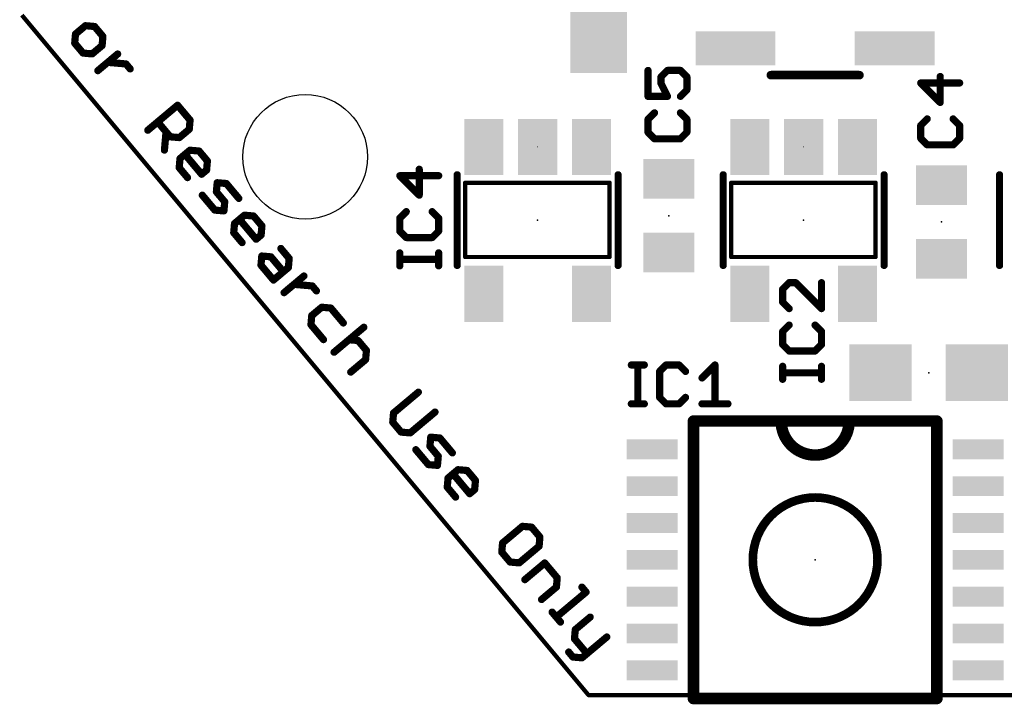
# Model space of a CAD drawing. Extents: x -3 to 25, y -0.2 to 22.
# Tile 1 of 3: x -3 to 14.3, y -0.2 to 11.9. Entities that reach past the tile are written whole.
import ezdxf

# ---------------------------------------------------------------- set-up
doc = ezdxf.new("R2010")
doc.units = 0
for name, color, linetype in [('20', 53, 'CONTINUOUS'), ('21', 253, 'CONTINUOUS'), ('23', 53, 'CONTINUOUS'), ('25', 253, 'CONTINUOUS'), ('31', 253, 'CONTINUOUS')]:
    doc.layers.add(name, color=color, linetype=linetype)

# ---------------------------------------------------------------- blocks, each defined once
blk = doc.blocks.new('RECT')
blk.add_solid([(-0.5, -0.5), (0.5, -0.5), (-0.5, 0.5), (0.5, 0.5)])

msp = doc.modelspace()

# ---------------------------------------------------------------- linework, layer by layer
at = {"layer": '20', "const_width": 0.0762}
for points in [[(-3, 12), (7, 0)], [(7, 0), (15, 0)]]:
    msp.add_lwpolyline(points, dxfattribs=at)
at = {"layer": '20', "const_width": 0.0381}
for points in [[(7, 0.0191, 1), (7, -0.0191)], [(6.9854, -0.0122, 1), (7.0146, 0.0122)]]:
    msp.add_lwpolyline(points, format="xyb", dxfattribs=at)
at = {"layer": '20'}
msp.add_circle((2, 9.5), 1.1, dxfattribs=at)
at = {"layer": '21'}
for points, const_width in [([(-1.8779, 11.8136), (-2.0532, 11.6665)], 0.127), ([(-1.7167, 11.7995), (-1.8779, 11.8136)], 0.127), ([(-1.5697, 11.6242), (-1.7167, 11.7995)], 0.127), ([(-2.0532, 11.6665), (-2.0673, 11.5054)], 0.127), ([(-1.5838, 11.4631), (-1.5697, 11.6242)], 0.127), ([(-2.0673, 11.5054), (-1.9202, 11.3301)], 0.127), ([(-1.759, 11.316), (-1.5838, 11.4631)], 0.127), ([(-1.9202, 11.3301), (-1.759, 11.316)], 0.127), ([(-1.6597, 11.0197), (-1.3092, 11.3138)], 0.127), ([(-1.4845, 11.1667), (-1.1621, 11.1385)], 0.127), ([(-1.1621, 11.1385), (-1.0886, 11.0509)], 0.127), ([(11.781, 10.9408), (10.219, 10.9408)], 0.1524), ([(-0.7778, 9.9686), (-0.252, 10.4098)], 0.127), ([(-0.252, 10.4098), (-0.0314, 10.1469)], 0.127), ([(-0.3819, 9.8527), (-0.6025, 10.1156)], 0.127), ([(-0.0314, 10.1469), (-0.0455, 9.9857)], 0.127), ([(-0.4554, 9.9404), (-0.4836, 9.618)], 0.127), ([(-0.2207, 9.8386), (-0.3819, 9.8527)], 0.127), ([(-0.0455, 9.9857), (-0.2207, 9.8386)], 0.127), ([(-0.2091, 9.4688), (-0.0338, 9.6159)], 0.127), ([(0.1727, 9.1918), (-0.1214, 9.5423)], 0.127), ([(-0.0338, 9.6159), (0.1274, 9.6018)], 0.127), ([(0.1274, 9.6018), (0.2744, 9.4265)], 0.127), ([(6.1024, 9.672), (6.1024, 9.682)], 0.01), ([(10.7968, 9.672), (10.7968, 9.682)], 0.01), ([(-0.2232, 9.3076), (-0.2091, 9.4688)], 0.127), ([(0.2744, 9.4265), (0.2603, 9.2653)], 0.127), ([(-0.0761, 9.1324), (-0.2232, 9.3076)], 0.127), ([(0.2603, 9.2653), (0.1727, 9.1918)], 0.127), ([(4.6824, 7.582), (4.6824, 9.182)], 0.127), ([(7.5224, 9.182), (7.5224, 7.582)], 0.127), ([(9.3768, 7.582), (9.3768, 9.182)], 0.127), ([(12.2168, 9.182), (12.2168, 7.582)], 0.127), ([(14.2536, 7.582), (14.2536, 9.182)], 0.127), ([(0.4332, 8.8814), (0.4473, 9.0425)], 0.127), ([(0.4473, 9.0425), (0.6084, 9.0284)], 0.127), ([(0.6084, 9.0284), (0.829, 8.7655)], 0.127), ([(4.8224, 7.732), (4.8224, 9.042)], 0.075), ([(4.8224, 9.042), (7.3724, 9.042)], 0.075), ([(7.3724, 9.042), (7.3724, 7.732)], 0.075), ([(9.5168, 7.732), (9.5168, 9.042)], 0.075), ([(9.5168, 9.042), (12.0668, 9.042)], 0.075), ([(12.0668, 9.042), (12.0668, 7.732)], 0.075), ([(0.1844, 8.8219), (0.405, 8.559)], 0.127), ([(0.5802, 8.7061), (0.4332, 8.8814)], 0.127), ([(0.5661, 8.5449), (0.5802, 8.7061)], 0.127), ([(0.405, 8.559), (0.5661, 8.5449)], 0.127), ([(0.7531, 8.3221), (0.9283, 8.4692)], 0.127), ([(0.9283, 8.4692), (1.0895, 8.4551)], 0.127), ([(1.0895, 8.4551), (1.2366, 8.2798)], 0.127), ([(0.739, 8.161), (0.7531, 8.3221)], 0.127), ([(1.1348, 8.0451), (0.8407, 8.3957)], 0.127), ([(1.2366, 8.2798), (1.2225, 8.1187)], 0.127), ([(0.886, 7.9857), (0.739, 8.161)], 0.127), ([(1.2225, 8.1187), (1.1348, 8.0451)], 0.127), ([(1.5706, 7.8818), (1.7177, 7.7065)], 0.127), ([(1.2201, 7.5877), (1.2342, 7.7488)], 0.127), ([(1.4406, 7.3248), (1.2201, 7.5877)], 0.127), ([(1.2342, 7.7488), (1.3953, 7.7347)], 0.127), ([(1.3953, 7.7347), (1.6159, 7.4718)], 0.127), ([(1.7177, 7.7065), (1.7036, 7.5454)], 0.127), ([(7.3724, 7.732), (4.8224, 7.732)], 0.075), ([(12.0668, 7.732), (9.5168, 7.732)], 0.075), ([(1.7036, 7.5454), (1.4406, 7.3248)], 0.127), ([(1.6276, 7.102), (1.9781, 7.3961)], 0.127), ([(1.8029, 7.249), (2.1252, 7.2208)], 0.127), ([(2.1252, 7.2208), (2.1987, 7.1332)], 0.127), ([(2.2914, 6.8448), (2.1161, 6.6977)], 0.127), ([(2.4525, 6.8307), (2.2914, 6.8448)], 0.127), ([(2.6731, 6.5678), (2.4525, 6.8307)], 0.127), ([(2.1161, 6.6977), (2.102, 6.5366)], 0.127), ([(2.102, 6.5366), (2.3226, 6.2737)], 0.127), ([(3.0354, 6.4921), (2.5096, 6.0509)], 0.127), ([(2.7725, 6.2715), (2.9336, 6.2574)], 0.127), ([(2.9336, 6.2574), (3.0807, 6.0821)], 0.127), ([(3.0807, 6.0821), (3.0666, 5.9209)], 0.127), ([(3.0666, 5.9209), (2.8037, 5.7003)], 0.127), ([(3.9975, 5.3454), (3.5593, 4.9778)], 0.127), ([(3.5593, 4.9778), (3.5452, 4.8166)], 0.127), ([(3.8535, 4.6272), (4.2916, 4.9949)], 0.127), ([(3.5452, 4.8166), (3.6923, 4.6413)], 0.127), ([(13.1484, 4.836), (8.8516, 4.836)], 0.2032), ([(8.8516, 4.836), (8.8516, -0.0608)], 0.2032), ([(13.1484, -0.0608), (13.1484, 4.836)], 0.2032), ([(3.6923, 4.6413), (3.8535, 4.6272)], 0.127), ([(4.2016, 4.3903), (4.2157, 4.5515)], 0.127), ([(4.2157, 4.5515), (4.3768, 4.5374)], 0.127), ([(4.3768, 4.5374), (4.5974, 4.2745)], 0.127), ([(3.9528, 4.3309), (4.1734, 4.068)], 0.127), ([(4.3486, 4.2151), (4.2016, 4.3903)], 0.127), ([(4.3345, 4.0539), (4.3486, 4.2151)], 0.127), ([(4.1734, 4.068), (4.3345, 4.0539)], 0.127), ([(4.5215, 3.8311), (4.6967, 3.9782)], 0.127), ([(4.6967, 3.9782), (4.8579, 3.9641)], 0.127), ([(4.8579, 3.9641), (5.005, 3.7888)], 0.127), ([(4.5074, 3.67), (4.5215, 3.8311)], 0.127), ([(4.9032, 3.5541), (4.6091, 3.9047)], 0.127), ([(5.005, 3.7888), (4.9909, 3.6277)], 0.127), ([(4.6544, 3.4947), (4.5074, 3.67)], 0.127), ([(4.9909, 3.6277), (4.9032, 3.5541)], 0.127), ([(5.8342, 2.9786), (5.4836, 2.6845)], 0.127), ([(5.9953, 2.9645), (5.8342, 2.9786)], 0.127), ([(6.1424, 2.7893), (5.9953, 2.9645)], 0.127), ([(6.1283, 2.6281), (6.1424, 2.7893)], 0.127), ([(5.4836, 2.6845), (5.4695, 2.5233)], 0.127), ([(5.7778, 2.3339), (6.1283, 2.6281)], 0.127), ([(5.4695, 2.5233), (5.6166, 2.3481)], 0.127), ([(5.6166, 2.3481), (5.7778, 2.3339)], 0.127), ([(5.8771, 2.0376), (6.2276, 2.3318)], 0.127), ([(6.2276, 2.3318), (6.4482, 2.0689)], 0.127), ([(6.4482, 2.0689), (6.4341, 1.9077)], 0.127), ([(6.4341, 1.9077), (6.1712, 1.6871)], 0.127), ([(6.8839, 1.9055), (6.9575, 1.8179)], 0.127), ([(6.9575, 1.8179), (6.4317, 1.3767)], 0.127), ([(6.3581, 1.4643), (6.5052, 1.289)], 0.127), ([(7.0294, 1.3762), (6.7665, 1.1556)], 0.127), ([(6.7665, 1.1556), (6.7524, 0.9945)], 0.127), ([(6.7524, 0.9945), (6.973, 0.7316)], 0.127), ([(7.3235, 1.0257), (6.8853, 0.658)], 0.127), ([(6.7242, 0.6721), (6.6506, 0.7598)], 0.127), ([(6.8853, 0.658), (6.7242, 0.6721)], 0.127), ([(8.8516, -0.0608), (13.1484, -0.0608)], 0.2032)]:
    msp.add_lwpolyline(points, dxfattribs=dict(at, const_width=const_width))
for points, const_width in [([(-1.8751, 11.8452, 1), (-1.8807, 11.782)], 0.0635), ([(-1.8575, 11.7893, 1), (-1.8983, 11.8379)], 0.0635), ([(-1.6924, 11.8199, 1), (-1.7411, 11.7791)], 0.0635), ([(-1.7195, 11.7679, 1), (-1.714, 11.8311)], 0.0635), ([(-2.0736, 11.6908, 1), (-2.0328, 11.6422)], 0.0635), ([(-2.0216, 11.6638, 1), (-2.0848, 11.6693)], 0.0635), ([(-1.5381, 11.6215, 1), (-1.6013, 11.627)], 0.0635), ([(-1.594, 11.6038, 1), (-1.5454, 11.6446)], 0.0635), ([(-2.043, 11.5258, 1), (-2.0916, 11.4849)], 0.0635), ([(-2.0989, 11.5081, 1), (-2.0357, 11.5026)], 0.0635), ([(-1.6154, 11.4658, 1), (-1.5522, 11.4603)], 0.0635), ([(-1.5634, 11.4387, 1), (-1.6042, 11.4874)], 0.0635), ([(-1.9174, 11.3617, 1), (-1.923, 11.2985)], 0.0635), ([(-1.9445, 11.3097, 1), (-1.8959, 11.3505)], 0.0635), ([(-1.7795, 11.3403, 1), (-1.7386, 11.2917)], 0.0635), ([(-1.7618, 11.2844, 1), (-1.7563, 11.3476)], 0.0635), ([(-1.2888, 11.2895, 1), (-1.3296, 11.3381)], 0.0635), ([(-1.4817, 11.1984, 1), (-1.4872, 11.1351)], 0.0635), ([(-1.1378, 11.1589, 1), (-1.1865, 11.1181)], 0.0635), ([(-1.1649, 11.1069, 1), (-1.1594, 11.1702)], 0.0635), ([(-1.6801, 11.044, 1), (-1.6393, 10.9953)], 0.0635), ([(-1.1129, 11.0305, 1), (-1.0643, 11.0713)], 0.0635), ([(10.219, 10.9789, 1), (10.219, 10.9027)], 0.0762), ([(11.781, 10.9027, 1), (11.781, 10.9789)], 0.0762), ([(-0.2276, 10.4302, 1), (-0.2763, 10.3894)], 0.0635), ([(-0.2316, 10.3855, 1), (-0.2724, 10.4341)], 0.0635), ([(-0.5782, 10.1361, 1), (-0.6268, 10.0952)], 0.0635), ([(0.0003, 10.1441, 1), (-0.063, 10.1496)], 0.0635), ([(-0.0557, 10.1265, 1), (-0.007, 10.1673)], 0.0635), ([(-0.7982, 9.9929, 1), (-0.7574, 9.9443)], 0.0635), ([(-0.4238, 9.9376, 1), (-0.4871, 9.9431)], 0.0635), ([(-0.3791, 9.8844, 1), (-0.3847, 9.8211)], 0.0635), ([(-0.4062, 9.8323, 1), (-0.3576, 9.8732)], 0.0635), ([(-0.0771, 9.9885, 1), (-0.0138, 9.9829)], 0.0635), ([(-0.0251, 9.9614, 1), (-0.0659, 10.01)], 0.0635), ([(-0.2411, 9.863, 1), (-0.2003, 9.8143)], 0.0635), ([(-0.2235, 9.807, 1), (-0.218, 9.8703)], 0.0635), ([(-0.5153, 9.6208, 1), (-0.452, 9.6153)], 0.0635), ([(-0.0971, 9.5627, 1), (-0.1458, 9.5219)], 0.0635), ([(-0.031, 9.6475, 1), (-0.0366, 9.5842)], 0.0635), ([(-0.0134, 9.5915, 1), (-0.0542, 9.6402)], 0.0635), ([(0.1517, 9.6222, 1), (0.103, 9.5813)], 0.0635), ([(0.1246, 9.5701, 1), (0.1301, 9.6334)], 0.0635), ([(6.1049, 9.682, 1), (6.0999, 9.682)], 0.005), ([(6.0999, 9.672, 1), (6.1049, 9.672)], 0.005), ([(10.7993, 9.682, 1), (10.7943, 9.682)], 0.005), ([(10.7943, 9.672, 1), (10.7993, 9.672)], 0.005), ([(-0.2295, 9.4931, 1), (-0.1887, 9.4445)], 0.0635), ([(-0.1774, 9.466, 1), (-0.2407, 9.4716)], 0.0635), ([(0.3061, 9.4237, 1), (0.2428, 9.4293)], 0.0635), ([(0.2501, 9.4061, 1), (0.2988, 9.4469)], 0.0635), ([(-0.1988, 9.328, 1), (-0.2475, 9.2872)], 0.0635), ([(-0.2548, 9.3104, 1), (-0.1915, 9.3049)], 0.0635), ([(0.1523, 9.2161, 1), (0.1931, 9.1675)], 0.0635), ([(0.1484, 9.1714, 1), (0.197, 9.2122)], 0.0635), ([(0.2287, 9.2681, 1), (0.292, 9.2626)], 0.0635), ([(0.2807, 9.241, 1), (0.2399, 9.2896)], 0.0635), ([(4.7142, 9.182, 1), (4.6507, 9.182)], 0.0635), ([(7.5541, 9.182, 1), (7.4907, 9.182)], 0.0635), ([(9.4086, 9.182, 1), (9.3451, 9.182)], 0.0635), ([(12.2486, 9.182, 1), (12.1851, 9.182)], 0.0635), ([(14.2854, 9.182, 1), (14.2218, 9.182)], 0.0635), ([(-0.1004, 9.1119, 1), (-0.0518, 9.1528)], 0.0635), ([(0.45, 9.0742, 1), (0.4445, 9.0109)], 0.0635), ([(0.4789, 9.0398, 1), (0.4156, 9.0453)], 0.0635), ([(0.6328, 9.0488, 1), (0.5841, 9.008)], 0.0635), ([(0.6057, 8.9968, 1), (0.6112, 9.0601)], 0.0635), ([(4.8224, 9.0608, 1), (4.8224, 9.0232)], 0.0375), ([(4.8411, 9.042, 1), (4.8037, 9.042)], 0.0375), ([(7.3912, 9.042, 1), (7.3537, 9.042)], 0.0375), ([(7.3724, 9.0232, 1), (7.3724, 9.0608)], 0.0375), ([(9.5356, 9.042, 1), (9.498, 9.042)], 0.0375), ([(9.5168, 9.0608, 1), (9.5168, 9.0232)], 0.0375), ([(12.0856, 9.042, 1), (12.048, 9.042)], 0.0375), ([(12.0668, 9.0232, 1), (12.0668, 9.0608)], 0.0375), ([(0.2087, 8.8423, 1), (0.1601, 8.8015)], 0.0635), ([(0.4575, 8.9018, 1), (0.4088, 8.861)], 0.0635), ([(0.4015, 8.8841, 1), (0.4648, 8.8786)], 0.0635), ([(0.6119, 8.7033, 1), (0.5486, 8.7089)], 0.0635), ([(0.5559, 8.6857, 1), (0.6046, 8.7265)], 0.0635), ([(0.8047, 8.7451, 1), (0.8534, 8.7859)], 0.0635), ([(0.4077, 8.5907, 1), (0.4022, 8.5274)], 0.0635), ([(0.3806, 8.5386, 1), (0.4293, 8.5794)], 0.0635), ([(0.5345, 8.5477, 1), (0.5978, 8.5422)], 0.0635), ([(0.5634, 8.5133, 1), (0.5689, 8.5766)], 0.0635), ([(0.9311, 8.5008, 1), (0.9256, 8.4376)], 0.0635), ([(0.9488, 8.4449, 1), (0.9079, 8.4935)], 0.0635), ([(1.1138, 8.4755, 1), (1.0652, 8.4347)], 0.0635), ([(1.0867, 8.4235, 1), (1.0923, 8.4867)], 0.0635), ([(0.7847, 8.3194, 1), (0.7214, 8.3249)], 0.0635), ([(0.7327, 8.3465, 1), (0.7735, 8.2978)], 0.0635), ([(0.865, 8.4161, 1), (0.8164, 8.3753)], 0.0635), ([(1.2682, 8.2771, 1), (1.2049, 8.2826)], 0.0635), ([(0.7073, 8.1637, 1), (0.7706, 8.1582)], 0.0635), ([(0.7633, 8.1814, 1), (0.7147, 8.1406)], 0.0635), ([(1.2429, 8.0944, 1), (1.2021, 8.143)], 0.0635), ([(1.2123, 8.2594, 1), (1.2609, 8.3003)], 0.0635), ([(0.8617, 7.9653, 1), (0.9104, 8.0061)], 0.0635), ([(1.1144, 8.0695, 1), (1.1553, 8.0208)], 0.0635), ([(1.1105, 8.0247, 1), (1.1592, 8.0655)], 0.0635), ([(1.1908, 8.1214, 1), (1.2541, 8.1159)], 0.0635), ([(1.5949, 7.9022, 1), (1.5463, 7.8614)], 0.0635), ([(1.2444, 7.6081, 1), (1.1957, 7.5672)], 0.0635), ([(1.2369, 7.7805, 1), (1.2314, 7.7172)], 0.0635), ([(1.2658, 7.7461, 1), (1.2025, 7.7516)], 0.0635), ([(1.4196, 7.7551, 1), (1.371, 7.7143)], 0.0635), ([(1.3925, 7.7031, 1), (1.3981, 7.7664)], 0.0635), ([(1.7493, 7.7038, 1), (1.686, 7.7093)], 0.0635), ([(1.6933, 7.6861, 1), (1.742, 7.7269)], 0.0635), ([(4.8224, 7.7508, 1), (4.8224, 7.7133)], 0.0375), ([(4.8037, 7.732, 1), (4.8411, 7.732)], 0.0375), ([(7.3537, 7.732, 1), (7.3912, 7.732)], 0.0375), ([(7.3724, 7.7133, 1), (7.3724, 7.7508)], 0.0375), ([(9.498, 7.732, 1), (9.5356, 7.732)], 0.0375), ([(9.5168, 7.7508, 1), (9.5168, 7.7133)], 0.0375), ([(12.048, 7.732, 1), (12.0856, 7.732)], 0.0375), ([(12.0668, 7.7133, 1), (12.0668, 7.7508)], 0.0375), ([(1.1884, 7.5904, 1), (1.2517, 7.5849)], 0.0635), ([(1.5916, 7.4514, 1), (1.6402, 7.4922)], 0.0635), ([(1.6719, 7.5481, 1), (1.7352, 7.5426)], 0.0635), ([(1.724, 7.521, 1), (1.6831, 7.5697)], 0.0635), ([(4.6507, 7.582, 1), (4.7142, 7.582)], 0.0635), ([(7.4907, 7.582, 1), (7.5541, 7.582)], 0.0635), ([(9.3451, 7.582, 1), (9.4086, 7.582)], 0.0635), ([(12.1851, 7.582, 1), (12.2486, 7.582)], 0.0635), ([(14.2218, 7.582, 1), (14.2854, 7.582)], 0.0635), ([(1.4202, 7.3491, 1), (1.4611, 7.3004)], 0.0635), ([(1.4163, 7.3043, 1), (1.465, 7.3452)], 0.0635), ([(1.8056, 7.2807, 1), (1.8001, 7.2174)], 0.0635), ([(1.9985, 7.3718, 1), (1.9577, 7.4204)], 0.0635), ([(1.6072, 7.1263, 1), (1.648, 7.0776)], 0.0635), ([(2.1495, 7.2412, 1), (2.1009, 7.2004)], 0.0635), ([(2.1224, 7.1892, 1), (2.128, 7.2525)], 0.0635), ([(2.1744, 7.1128, 1), (2.223, 7.1536)], 0.0635), ([(2.2941, 6.8764, 1), (2.2886, 6.8132)], 0.0635), ([(2.3118, 6.8205, 1), (2.271, 6.8691)], 0.0635), ([(2.4769, 6.8511, 1), (2.4282, 6.8103)], 0.0635), ([(2.4498, 6.7991, 1), (2.4553, 6.8623)], 0.0635), ([(2.0957, 6.7221, 1), (2.1365, 6.6734)], 0.0635), ([(2.1477, 6.695, 1), (2.0845, 6.7005)], 0.0635), ([(2.6488, 6.5474, 1), (2.6975, 6.5882)], 0.0635), ([(2.1263, 6.557, 1), (2.0777, 6.5162)], 0.0635), ([(2.0704, 6.5393, 1), (2.1336, 6.5338)], 0.0635), ([(3.0558, 6.4678, 1), (3.0149, 6.5164)], 0.0635), ([(2.2983, 6.2533, 1), (2.3469, 6.2941)], 0.0635), ([(2.7752, 6.3031, 1), (2.7697, 6.2398)], 0.0635), ([(2.9579, 6.2778, 1), (2.9093, 6.237)], 0.0635), ([(2.9309, 6.2258, 1), (2.9364, 6.289)], 0.0635), ([(2.4891, 6.0752, 1), (2.53, 6.0266)], 0.0635), ([(3.1123, 6.0793, 1), (3.0491, 6.0849)], 0.0635), ([(3.0564, 6.0617, 1), (3.105, 6.1025)], 0.0635), ([(3.035, 5.9237, 1), (3.0982, 5.9182)], 0.0635), ([(3.087, 5.8966, 1), (3.0462, 5.9453)], 0.0635), ([(2.7833, 5.7247, 1), (2.8241, 5.676)], 0.0635), ([(4.0179, 5.3211, 1), (3.9771, 5.3698)], 0.0635), ([(3.591, 4.975, 1), (3.5277, 4.9805)], 0.0635), ([(4.312, 4.9706, 1), (4.2712, 5.0192)], 0.0635), ([(3.5696, 4.837, 1), (3.5209, 4.7962)], 0.0635), ([(3.5389, 5.0021, 1), (3.5797, 4.9534)], 0.0635), ([(8.8516, 4.8868, 1), (8.8516, 4.7852)], 0.1016), ([(8.9024, 4.836, 1), (8.8008, 4.836)], 0.1016), ([(10.4, 4.836, 1), (11.6, 4.836)], 0.2032), ([(10.4508, 4.836, 1), (10.3492, 4.836)], 0.1016), ([(11.6508, 4.836, 1), (11.5492, 4.836)], 0.1016), ([(13.1992, 4.836, 1), (13.0976, 4.836)], 0.1016), ([(13.1484, 4.7852, 1), (13.1484, 4.8868)], 0.1016), ([(3.5136, 4.8194, 1), (3.5769, 4.8138)], 0.0635), ([(3.6951, 4.673, 1), (3.6895, 4.6097)], 0.0635), ([(3.668, 4.6209, 1), (3.7166, 4.6617)], 0.0635), ([(3.8331, 4.6516, 1), (3.8739, 4.6029)], 0.0635), ([(3.8507, 4.5956, 1), (3.8562, 4.6589)], 0.0635), ([(4.2184, 4.5831, 1), (4.2129, 4.5199)], 0.0635), ([(4.2473, 4.5487, 1), (4.184, 4.5543)], 0.0635), ([(4.4012, 4.5578, 1), (4.3525, 4.517)], 0.0635), ([(4.3741, 4.5058, 1), (4.3796, 4.569)], 0.0635), ([(3.9771, 4.3513, 1), (3.9284, 4.3105)], 0.0635), ([(4.2259, 4.4108, 1), (4.1772, 4.3699)], 0.0635), ([(4.1699, 4.3931, 1), (4.2332, 4.3876)], 0.0635), ([(4.3803, 4.2123, 1), (4.317, 4.2178)], 0.0635), ([(4.3243, 4.1947, 1), (4.373, 4.2355)], 0.0635), ([(4.5731, 4.2541, 1), (4.6218, 4.2949)], 0.0635), ([(4.1761, 4.0996, 1), (4.1706, 4.0364)], 0.0635), ([(4.149, 4.0476, 1), (4.1977, 4.0884)], 0.0635), ([(4.3029, 4.0567, 1), (4.3662, 4.0511)], 0.0635), ([(4.3318, 4.0223, 1), (4.3373, 4.0855)], 0.0635), ([(4.6995, 4.0098, 1), (4.694, 3.9466)], 0.0635), ([(4.7171, 3.9539, 1), (4.6763, 4.0025)], 0.0635), ([(4.8822, 3.9845, 1), (4.8336, 3.9437)], 0.0635), ([(4.8551, 3.9325, 1), (4.8607, 3.9957)], 0.0635), ([(4.5011, 3.8554, 1), (4.5419, 3.8068)], 0.0635), ([(4.5531, 3.8284, 1), (4.4898, 3.8339)], 0.0635), ([(4.6334, 3.9251, 1), (4.5848, 3.8843)], 0.0635), ([(5.0366, 3.7861, 1), (4.9733, 3.7916)], 0.0635), ([(4.9806, 3.7684, 1), (5.0293, 3.8092)], 0.0635), ([(4.5317, 3.6904, 1), (4.483, 3.6496)], 0.0635), ([(4.4757, 3.6727, 1), (4.539, 3.6672)], 0.0635), ([(4.9592, 3.6304, 1), (5.0225, 3.6249)], 0.0635), ([(5.0113, 3.6033, 1), (4.9705, 3.652)], 0.0635), ([(4.6301, 3.4743, 1), (4.6788, 3.5151)], 0.0635), ([(4.8828, 3.5784, 1), (4.9236, 3.5298)], 0.0635), ([(4.8789, 3.5337, 1), (4.9276, 3.5745)], 0.0635), ([(11, 1.2876, 1), (11, 3.4876, 1), (11, 1.2876)], 0.1524), ([(5.8369, 3.0102, 1), (5.8314, 2.947)], 0.0635), ([(5.8546, 2.9543, 1), (5.8137, 3.0029)], 0.0635), ([(6.0196, 2.9849, 1), (5.971, 2.9441)], 0.0635), ([(5.9925, 2.9329, 1), (5.9981, 2.9961)], 0.0635), ([(6.174, 2.7865, 1), (6.1108, 2.792)], 0.0635), ([(6.1181, 2.7688, 1), (6.1667, 2.8097)], 0.0635), ([(5.4632, 2.7088, 1), (5.504, 2.6602)], 0.0635), ([(5.5152, 2.6817, 1), (5.452, 2.6872)], 0.0635), ([(6.0967, 2.6308, 1), (6.1599, 2.6253)], 0.0635), ([(6.1487, 2.6038, 1), (6.1079, 2.6524)], 0.0635), ([(5.4938, 2.5437, 1), (5.4452, 2.5029)], 0.0635), ([(5.4379, 2.5261, 1), (5.5011, 2.5205)], 0.0635), ([(5.6193, 2.3797, 1), (5.6138, 2.3164)], 0.0635), ([(5.5923, 2.3276, 1), (5.6409, 2.3685)], 0.0635), ([(5.7573, 2.3583, 1), (5.7982, 2.3096)], 0.0635), ([(5.775, 2.3023, 1), (5.7805, 2.3656)], 0.0635), ([(6.2519, 2.3522, 1), (6.2033, 2.3114)], 0.0635), ([(6.248, 2.3074, 1), (6.2072, 2.3561)], 0.0635), ([(5.8566, 2.062, 1), (5.8975, 2.0133)], 0.0635), ([(6.4798, 2.0661, 1), (6.4166, 2.0716)], 0.0635), ([(6.4239, 2.0485, 1), (6.4725, 2.0893)], 0.0635), ([(6.4025, 1.9105, 1), (6.4657, 1.9049)], 0.0635), ([(6.4545, 1.8834, 1), (6.4137, 1.932)], 0.0635), ([(6.9083, 1.9259, 1), (6.8596, 1.8851)], 0.0635), ([(6.1508, 1.7114, 1), (6.1916, 1.6628)], 0.0635), ([(6.9331, 1.7975, 1), (6.9818, 1.8383)], 0.0635), ([(6.9779, 1.7935, 1), (6.9371, 1.8422)], 0.0635), ([(6.3825, 1.4847, 1), (6.3338, 1.4439)], 0.0635), ([(6.4113, 1.401, 1), (6.4521, 1.3523)], 0.0635), ([(7.0498, 1.3519, 1), (7.009, 1.4005)], 0.0635), ([(6.4809, 1.2686, 1), (6.5295, 1.3094)], 0.0635), ([(6.7981, 1.1529, 1), (6.7348, 1.1584)], 0.0635), ([(6.7767, 1.0149, 1), (6.728, 0.974)], 0.0635), ([(6.7461, 1.1799, 1), (6.7869, 1.1313)], 0.0635), ([(7.3439, 1.0014, 1), (7.3031, 1.05)], 0.0635), ([(6.7207, 0.9972, 1), (6.784, 0.9917)], 0.0635), ([(6.675, 0.7802, 1), (6.6263, 0.7393)], 0.0635), ([(6.7269, 0.7038, 1), (6.7214, 0.6405)], 0.0635), ([(6.6999, 0.6517, 1), (6.7485, 0.6925)], 0.0635), ([(6.8649, 0.6823, 1), (6.9057, 0.6337)], 0.0635), ([(6.8826, 0.6264, 1), (6.8881, 0.6897)], 0.0635), ([(6.9486, 0.7111, 1), (6.9973, 0.752)], 0.0635), ([(8.8516, -0.01, 1), (8.8516, -0.1116)], 0.1016), ([(13.1484, -0.1116, 1), (13.1484, -0.01)], 0.1016), ([(8.8008, -0.0608, 1), (8.9024, -0.0608)], 0.1016), ([(13.0976, -0.0608, 1), (13.1992, -0.0608)], 0.1016)]:
    msp.add_lwpolyline(points, format="xyb", dxfattribs=dict(at, const_width=const_width))
at = {"layer": '23'}
for p in [(6.1024, 8.382), (8.4192, 8.4592), (10.7968, 8.382), (13.232, 8.352), (13.0048, 5.6896), (11, 2.3876)]:
    msp.add_point(p, dxfattribs=at)
at = {"layer": '25', "const_width": 0.127}
for points in [[(8.0503, 11.0241), (8.0503, 10.5665)], [(8.2791, 10.9097), (8.3935, 11.0241)], [(8.2791, 10.7953), (8.2791, 10.9097)], [(8.3935, 11.0241), (8.6223, 11.0241)], [(8.6223, 11.0241), (8.7367, 10.9097)], [(8.7367, 10.9097), (8.7367, 10.6809)], [(13.2063, 10.4593), (13.2063, 10.9169)], [(8.3935, 10.5665), (8.2791, 10.7953)], [(13.5495, 10.8025), (12.8631, 10.8025)], [(12.8631, 10.8025), (13.2063, 10.4593)], [(8.0503, 10.5665), (8.3935, 10.5665)], [(8.7367, 10.6809), (8.6223, 10.5665)], [(8.1647, 10.2757), (8.0503, 10.1613)], [(8.7367, 10.1613), (8.6223, 10.2757)], [(8.0503, 10.1613), (8.0503, 9.9325)], [(8.7367, 9.9325), (8.7367, 10.1613)], [(12.9775, 10.1685), (12.8631, 10.0541)], [(12.8631, 10.0541), (12.8631, 9.8253)], [(13.5495, 10.0541), (13.4351, 10.1685)], [(13.5495, 9.8253), (13.5495, 10.0541)], [(8.0503, 9.9325), (8.1647, 9.8181)], [(8.6223, 9.8181), (8.7367, 9.9325)], [(8.1647, 9.8181), (8.6223, 9.8181)], [(12.8631, 9.8253), (12.9775, 9.7109)], [(12.9775, 9.7109), (13.4351, 9.7109)], [(13.4351, 9.7109), (13.5495, 9.8253)], [(4.3561, 9.1661), (3.6697, 9.1661)], [(3.6697, 9.1661), (4.0129, 8.8229)], [(4.0129, 8.8229), (4.0129, 9.2805)], [(3.7841, 8.532), (3.6697, 8.4176)], [(4.3561, 8.4176), (4.2417, 8.532)], [(3.6697, 8.4176), (3.6697, 8.1888)], [(4.3561, 8.1888), (4.3561, 8.4176)], [(3.6697, 8.1888), (3.7841, 8.0744)], [(4.2417, 8.0744), (4.3561, 8.1888)], [(3.7841, 8.0744), (4.2417, 8.0744)], [(3.6697, 7.5755), (3.6697, 7.8043)], [(4.3561, 7.5755), (4.3561, 7.8043)], [(4.3561, 7.6899), (3.6697, 7.6899)], [(10.5405, 7.2785), (10.4261, 7.1641)], [(10.6549, 7.2785), (10.5405, 7.2785)], [(11.1125, 6.8209), (10.6549, 7.2785)], [(11.1125, 7.2785), (11.1125, 6.8209)], [(10.4261, 7.1641), (10.4261, 6.9353)], [(10.4261, 6.9353), (10.5405, 6.8209)], [(10.5405, 6.53), (10.4261, 6.4156)], [(10.4261, 6.4156), (10.4261, 6.1868)], [(11.1125, 6.4156), (10.9981, 6.53)], [(11.1125, 6.1868), (11.1125, 6.4156)], [(10.4261, 6.1868), (10.5405, 6.0724)], [(10.5405, 6.0724), (10.9981, 6.0724)], [(10.9981, 6.0724), (11.1125, 6.1868)], [(7.756, 5.8261), (7.9848, 5.8261)], [(7.8704, 5.1397), (7.8704, 5.8261)], [(8.3694, 5.8261), (8.255, 5.7117)], [(8.255, 5.7117), (8.255, 5.2541)], [(8.5982, 5.8261), (8.3694, 5.8261)], [(8.7126, 5.7117), (8.5982, 5.8261)], [(9.0034, 5.5973), (9.2322, 5.8261)], [(9.2322, 5.8261), (9.2322, 5.1397)], [(10.4261, 5.5735), (10.4261, 5.8023)], [(11.1125, 5.6879), (10.4261, 5.6879)], [(11.1125, 5.5735), (11.1125, 5.8023)], [(8.255, 5.2541), (8.3694, 5.1397)], [(8.5982, 5.1397), (8.7126, 5.2541)], [(7.756, 5.1397), (7.9848, 5.1397)], [(8.3694, 5.1397), (8.5982, 5.1397)], [(9.0034, 5.1397), (9.461, 5.1397)]]:
    msp.add_lwpolyline(points, dxfattribs=at)
at = {"layer": '25', "const_width": 0.0635}
for points in [[(8.0821, 11.0241, 1), (8.0186, 11.0241)], [(8.3109, 10.9097, 1), (8.2474, 10.9097)], [(8.2567, 10.9322, 1), (8.3016, 10.8873)], [(8.3935, 11.0559, 1), (8.3935, 10.9924)], [(8.416, 11.0017, 1), (8.3711, 11.0466)], [(8.6448, 11.0466, 1), (8.5999, 11.0017)], [(8.6223, 10.9924, 1), (8.6223, 11.0559)], [(8.7685, 10.9097, 1), (8.705, 10.9097)], [(8.7142, 10.8873, 1), (8.7592, 10.9322)], [(13.2381, 10.9169, 1), (13.1746, 10.9169)], [(8.3075, 10.8095, 1), (8.2507, 10.7811)], [(8.2474, 10.7953, 1), (8.3109, 10.7953)], [(12.8631, 10.8343, 1), (12.8631, 10.7708)], [(12.8856, 10.825, 1), (12.8407, 10.7801)], [(13.5495, 10.7708, 1), (13.5495, 10.8343)], [(8.0503, 10.5983, 1), (8.0503, 10.5348)], [(8.3651, 10.5523, 1), (8.4219, 10.5807)], [(8.3935, 10.5348, 1), (8.3935, 10.5983)], [(8.5999, 10.589, 1), (8.6448, 10.5441)], [(8.705, 10.6809, 1), (8.7685, 10.6809)], [(8.7592, 10.6585, 1), (8.7142, 10.7034)], [(8.0186, 10.5665, 1), (8.0821, 10.5665)], [(13.1746, 10.4593, 1), (13.2381, 10.4593)], [(13.1839, 10.4369, 1), (13.2288, 10.4818)], [(8.1872, 10.2532, 1), (8.1423, 10.2981)], [(8.6448, 10.2981, 1), (8.5999, 10.2532)], [(8.0821, 10.1613, 1), (8.0186, 10.1613)], [(8.0279, 10.1837, 1), (8.0728, 10.1388)], [(8.7685, 10.1613, 1), (8.705, 10.1613)], [(8.7142, 10.1388, 1), (8.7592, 10.1837)], [(12.8949, 10.0541, 1), (12.8314, 10.0541)], [(12.8407, 10.0765, 1), (12.8856, 10.0316)], [(13, 10.146, 1), (12.9551, 10.1909)], [(13.4576, 10.1909, 1), (13.4127, 10.146)], [(13.5813, 10.0541, 1), (13.5177, 10.0541)], [(13.527, 10.0316, 1), (13.572, 10.0765)], [(8.0186, 9.9325, 1), (8.0821, 9.9325)], [(8.0728, 9.9549, 1), (8.0279, 9.91)], [(8.705, 9.9325, 1), (8.7685, 9.9325)], [(8.7592, 9.91, 1), (8.7142, 9.9549)], [(8.1647, 9.8499, 1), (8.1647, 9.7864)], [(8.1423, 9.7956, 1), (8.1872, 9.8406)], [(8.5999, 9.8406, 1), (8.6448, 9.7956)], [(8.6223, 9.7864, 1), (8.6223, 9.8499)], [(12.8856, 9.8477, 1), (12.8407, 9.8028)], [(12.8314, 9.8253, 1), (12.8949, 9.8253)], [(12.9775, 9.7427, 1), (12.9775, 9.6791)], [(12.9551, 9.6884, 1), (13, 9.7334)], [(13.4127, 9.7334, 1), (13.4576, 9.6884)], [(13.4351, 9.6791, 1), (13.4351, 9.7427)], [(13.5177, 9.8253, 1), (13.5813, 9.8253)], [(13.572, 9.8028, 1), (13.527, 9.8477)], [(3.6697, 9.1978, 1), (3.6697, 9.1343)], [(3.6922, 9.1885, 1), (3.6473, 9.1436)], [(4.0447, 9.2805, 1), (3.9812, 9.2805)], [(4.3561, 9.1343, 1), (4.3561, 9.1978)], [(3.9905, 8.8004, 1), (4.0354, 8.8453)], [(3.9812, 8.8229, 1), (4.0447, 8.8229)], [(3.8066, 8.5096, 1), (3.7617, 8.5545)], [(4.2642, 8.5545, 1), (4.2193, 8.5096)], [(3.7015, 8.4176, 1), (3.638, 8.4176)], [(3.6473, 8.4401, 1), (3.6922, 8.3952)], [(4.3879, 8.4176, 1), (4.3244, 8.4176)], [(4.3336, 8.3952, 1), (4.3786, 8.4401)], [(3.638, 8.1888, 1), (3.7015, 8.1888)], [(3.6922, 8.2113, 1), (3.6473, 8.1664)], [(4.3244, 8.1888, 1), (4.3879, 8.1888)], [(4.3786, 8.1664, 1), (4.3336, 8.2113)], [(3.7841, 8.1062, 1), (3.7841, 8.0427)], [(3.7617, 8.052, 1), (3.8066, 8.0969)], [(4.2193, 8.0969, 1), (4.2642, 8.052)], [(4.2417, 8.0427, 1), (4.2417, 8.1062)], [(3.7015, 7.8043, 1), (3.638, 7.8043)], [(4.3879, 7.8043, 1), (4.3244, 7.8043)], [(3.6697, 7.7216, 1), (3.6697, 7.6581)], [(4.3561, 7.6581, 1), (4.3561, 7.7216)], [(3.638, 7.5755, 1), (3.7015, 7.5755)], [(4.3244, 7.5755, 1), (4.3879, 7.5755)], [(10.5405, 7.3102, 1), (10.5405, 7.2467)], [(10.563, 7.256, 1), (10.5181, 7.3009)], [(10.6774, 7.3009, 1), (10.6325, 7.256)], [(10.6549, 7.2467, 1), (10.6549, 7.3102)], [(11.1443, 7.2785, 1), (11.0808, 7.2785)], [(10.4579, 7.1641, 1), (10.3944, 7.1641)], [(10.4037, 7.1865, 1), (10.4486, 7.1416)], [(10.3944, 6.9353, 1), (10.4579, 6.9353)], [(10.4486, 6.9577, 1), (10.4037, 6.9128)], [(10.5181, 6.7984, 1), (10.563, 6.8433)], [(11.0808, 6.8209, 1), (11.1443, 6.8209)], [(11.09, 6.7984, 1), (11.135, 6.8433)], [(10.4579, 6.4156, 1), (10.3944, 6.4156)], [(10.4037, 6.4381, 1), (10.4486, 6.3932)], [(10.563, 6.5076, 1), (10.5181, 6.5525)], [(11.0206, 6.5525, 1), (10.9757, 6.5076)], [(11.1443, 6.4156, 1), (11.0808, 6.4156)], [(11.09, 6.3932, 1), (11.135, 6.4381)], [(10.3944, 6.1868, 1), (10.4579, 6.1868)], [(10.4486, 6.2093, 1), (10.4037, 6.1644)], [(10.5405, 6.1042, 1), (10.5405, 6.0407)], [(10.5181, 6.05, 1), (10.563, 6.0949)], [(10.9757, 6.0949, 1), (11.0206, 6.05)], [(10.9981, 6.0407, 1), (10.9981, 6.1042)], [(11.0808, 6.1868, 1), (11.1443, 6.1868)], [(11.135, 6.1644, 1), (11.09, 6.2093)], [(7.756, 5.8578, 1), (7.756, 5.7943)], [(7.9022, 5.8261, 1), (7.8387, 5.8261)], [(7.9848, 5.7943, 1), (7.9848, 5.8578)], [(8.2867, 5.7117, 1), (8.2232, 5.7117)], [(8.2325, 5.7341, 1), (8.2774, 5.6892)], [(8.3694, 5.8578, 1), (8.3694, 5.7943)], [(8.3918, 5.8036, 1), (8.3469, 5.8485)], [(8.6206, 5.8485, 1), (8.5757, 5.8036)], [(8.5982, 5.7943, 1), (8.5982, 5.8578)], [(8.6901, 5.6892, 1), (8.735, 5.7341)], [(9.2639, 5.8261, 1), (9.2004, 5.8261)], [(9.2546, 5.8036, 1), (9.2097, 5.8485)], [(10.4579, 5.8023, 1), (10.3944, 5.8023)], [(10.4261, 5.7196, 1), (10.4261, 5.6561)], [(11.1443, 5.8023, 1), (11.0808, 5.8023)], [(11.1125, 5.6561, 1), (11.1125, 5.7196)], [(8.9809, 5.6197, 1), (9.0258, 5.5748)], [(10.3944, 5.5735, 1), (10.4579, 5.5735)], [(11.0808, 5.5735, 1), (11.1443, 5.5735)], [(8.2774, 5.2765, 1), (8.2325, 5.2316)], [(8.2232, 5.2541, 1), (8.2867, 5.2541)], [(8.735, 5.2316, 1), (8.6901, 5.2765)], [(7.756, 5.1715, 1), (7.756, 5.108)], [(7.8387, 5.1397, 1), (7.9022, 5.1397)], [(7.9848, 5.108, 1), (7.9848, 5.1715)], [(8.3694, 5.1715, 1), (8.3694, 5.108)], [(8.3469, 5.1172, 1), (8.3918, 5.1622)], [(8.5757, 5.1622, 1), (8.6206, 5.1172)], [(8.5982, 5.108, 1), (8.5982, 5.1715)], [(9.0034, 5.1715, 1), (9.0034, 5.108)], [(9.2004, 5.1397, 1), (9.2639, 5.1397)], [(9.461, 5.108, 1), (9.461, 5.1715)]]:
    msp.add_lwpolyline(points, format="xyb", dxfattribs=at)

# ---------------------------------------------------------------- block references
at = {"layer": '31', "xscale": 1.1}
for p, rotation in [((7.1772, 11.5292), 270), ((12.1548, 5.6896), 180), ((13.8548, 5.6896), 180)]:
    msp.add_blockref('RECT', p, dxfattribs=dict(at, rotation=rotation))
at = {"layer": '31'}
for p, xscale, yscale, rotation in [((9.596, 11.4128), 0.6, 1.408, 270), ((12.404, 11.4128), 0.6, 1.408, 270), ((5.1524, 9.672), 0.69, 0.99, 180), ((6.1024, 9.672), 0.69, 0.99, 180), ((7.0524, 9.672), 0.69, 0.99, 180), ((9.8468, 9.672), 0.69, 0.99, 180), ((10.7968, 9.672), 0.69, 0.99, 180), ((11.7468, 9.672), 0.69, 0.99, 180), ((8.4192, 9.1092), 0.7, 0.9, 90), ((13.232, 9.002), 0.7, 0.9, 90), ((8.4192, 7.8092), 0.7, 0.9, 90), ((13.232, 7.702), 0.7, 0.9, 90), ((5.1524, 7.082), 0.69, 0.99, 180), ((7.0524, 7.082), 0.69, 0.99, 180), ((9.8468, 7.082), 0.69, 0.99, 180), ((11.7468, 7.082), 0.69, 0.99, 180)]:
    msp.add_blockref('RECT', p, dxfattribs=dict(at, xscale=xscale, yscale=yscale, rotation=rotation))
at = {"layer": '31', "xscale": 0.9, "yscale": 0.35}
for p in [(8.125, 4.3376), (13.875, 4.3376), (8.125, 3.6876), (13.875, 3.6876), (8.125, 3.0376), (13.875, 3.0376), (8.125, 2.3876), (13.875, 2.3876), (8.125, 1.7376), (13.875, 1.7376), (8.125, 1.0876), (13.875, 1.0876), (8.125, 0.4376), (13.875, 0.4376)]:
    msp.add_blockref('RECT', p, dxfattribs=at)

doc.saveas('drawing.dxf')
